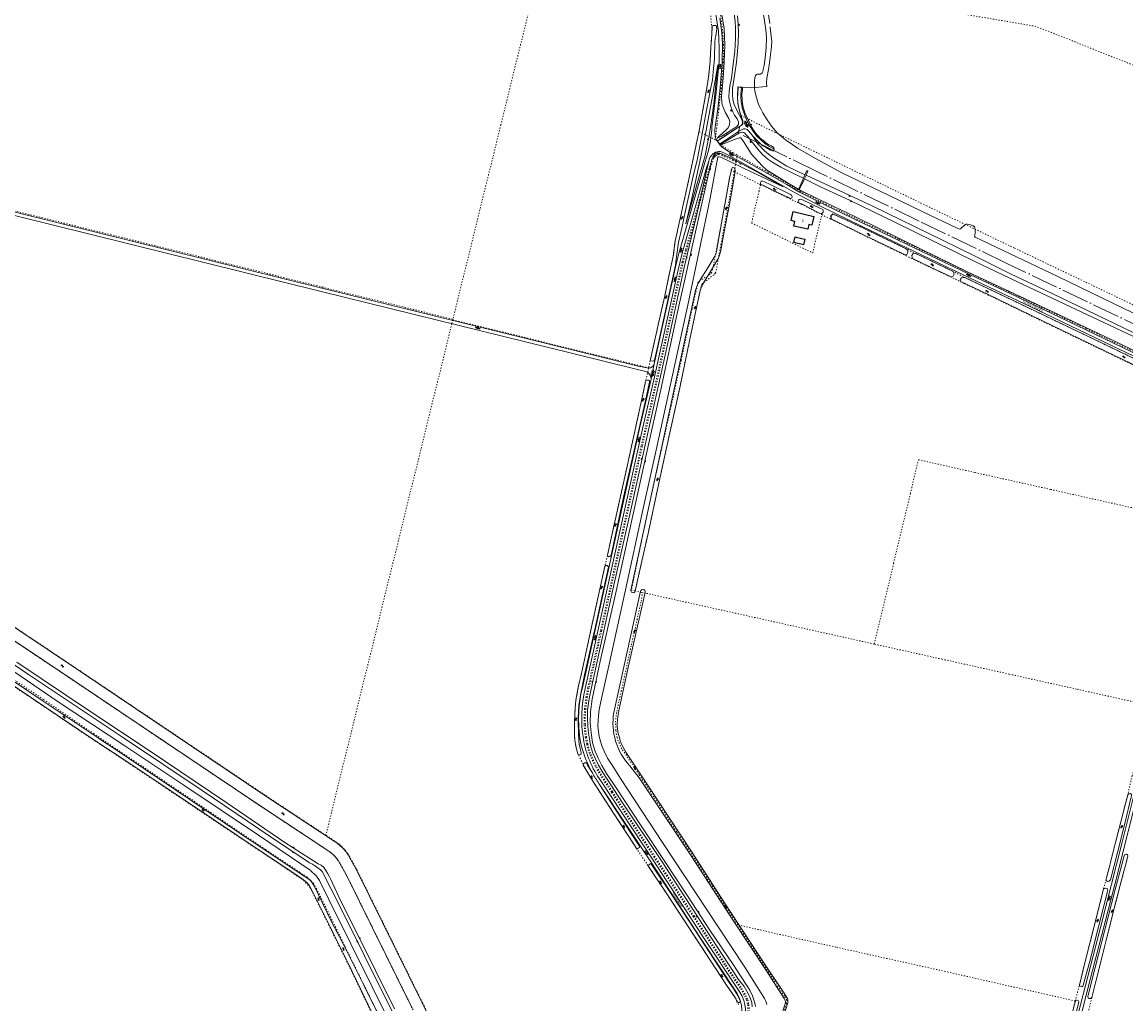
# Model space of a CAD drawing. Header units: metres. Extents: x 64961 to 73789, y 403835 to 410663.
# Tile 78 of 135: x 70836 to 71812, y 405223 to 406091. Entities that reach past the tile are written whole.
import ezdxf

# ---------------------------------------------------------------- set-up
doc = ezdxf.new("R2010")
doc.units = ezdxf.units.M
doc.linetypes.add('ACAD_ISO04W100', pattern=[30, 24, -3, 0, -3])
doc.linetypes.add('PERCEELGRENS', pattern=[2.5, 1, -1.5])
for name, color, linetype, lineweight in [('B-GEO-OG-GEBOUW_hoofdgebouw-G', 2, 'Continuous', 25), ('B-GEO-OG-GEBOUW_huisnr-T', 6, 'Continuous', 25), ('B-GEO-OG-GRENS-sectie-G', 253, 'ACAD_ISO04W100', 0), ('B-GEO-OG-GRENS_perceel-G', 253, 'PERCEELGRENS', 0), ('B-GEO-OG-OVLIJNOBJ-G', 253, 'Continuous', 0), ('B-GEO-OG-SLOOT_insteek-G', 253, 'Continuous', 0), ('B-GEO-OG-SLOOT_kant-G', 253, 'Continuous', 0), ('B-GEO-OG-STRAATNAAM-T', 7, 'Continuous', 35), ('B-GEO-OG-TALUD-S', 253, 'Continuous', 0), ('B-GEO-OG-VERH_gesl-S', 253, 'Continuous', 0), ('B-GEO-OG-VERH_kant-G', 253, 'Continuous', 0), ('B-GEO-OG-VERH_kntgesl-G', 253, 'Continuous', 0), ('B-GEO-OG-WATER-S', 253, 'Continuous', 0), ('B-GEO-OG-WATER_kant-G', 253, 'Continuous', 0), ('T22', 7, 'Continuous', 0)]:
    doc.layers.add(name, color=color, linetype=linetype, lineweight=lineweight)
doc.styles.add('isocp', font='isocp.shx')

# ---------------------------------------------------------------- blocks, each defined once
blk = doc.blocks.new('S05')
at = {"color": 0}
for p, q in [((0.08, 0.3), (0.38, 0.59)), ((0.11, -0.19), (0.41, 0.09)), ((0.38, 0.59), (0.68, 0.71)), ((0.41, 0.09), (0.71, 0.21)), ((0.68, 0.71), (1.01, 0.62)), ((0.71, 0.21), (1.02, 0.12)), ((1.01, 0.62), (1.33, 0.37)), ((1.02, 0.12), (1.36, -0.12)), ((1.33, 0.37), (1.66, 0.13)), ((1.66, 0.13), (1.97, 0.04)), ((1.97, 0.04), (2.28, 0.16)), ((2.28, 0.16), (2.58, 0.44)), ((1.36, -0.12), (1.68, -0.37)), ((1.68, -0.37), (2, -0.46)), ((2, -0.46), (2.31, -0.33)), ((2.31, -0.33), (2.61, -0.05))]:
    blk.add_line(p, q, dxfattribs=at)
blk = doc.blocks.new('S04')
at = {"color": 0}
for p, q in [((0, 0.5), (0.5, 0.5)), ((0, 0.25), (1, 0.25)), ((0, 0), (0.5, 0)), ((0, -0.25), (1, -0.25)), ((0, -0.5), (0.5, -0.5))]:
    blk.add_line(p, q, dxfattribs=at)
blk = doc.blocks.new('S012')
at = {"color": 0}
for p, q in [((1.18, 2.05), (0, 0)), ((1.18, -2.05), (0, 0)), ((1.4, 0), (0.21, -2.05)), ((1.4, 0), (0.22, 2.05))]:
    blk.add_line(p, q, dxfattribs=at)
blk = doc.blocks.new('S016')
at = {"color": 0, "linetype": 'Continuous'}
for points in [[(0.01, -0.38), (2.65, 1.15)], [(2.65, -1.15), (0.01, 0.38)], [(5.07, -1.15), (1.09, 1.15)], [(1.09, -1.15), (5.07, 1.15)], [(6.16, -0.38), (3.51, 1.15)], [(3.51, -1.15), (6.16, 0.37)]]:
    blk.add_lwpolyline(points, dxfattribs=at)

msp = doc.modelspace()

# ---------------------------------------------------------------- linework, layer by layer
at = {"layer": 'B-GEO-OG-GEBOUW_hoofdgebouw-G'}
for points in [[(71535.776, 405919.144), (71534.01, 405911.381), (71531.329, 405911.991), (71530.38, 405907.817), (71518.172, 405910.595), (71519.113, 405914.729), (71515.632, 405915.521), (71517.415, 405923.36), (71535.776, 405919.144)], [(71525.171, 405899.656), (71527.861, 405899.07), (71526.781, 405894.11), (71518.18, 405895.984), (71519.261, 405900.944), (71520.05, 405900.772)], [(71520.05, 405900.772), (71525.171, 405899.656)]]:
    msp.add_lwpolyline(points, dxfattribs=at)
at = {"layer": 'B-GEO-OG-GRENS-sectie-G'}
for points in [[(71469.084, 406172.905), (71473.486, 406164.948), (71479.322, 406156.361), (71483.806, 406146.41), (71487.278, 406136.361), (71490.74, 406123.972), (71493.276, 406113.188), (71497.33, 406085.975), (71498.538, 406073.45), (71498.163, 406066.526), (71496.61, 406054.74), (71495.761, 406048.805), (71494.136, 406041.353), (71493.833, 406036.997), (71494.108, 406033.73)], [(71480.272, 406032.549), (71468.737, 406033.486), (71468.369, 406025.204), (71468.669, 406018.961), (71469.524, 406014.788), (71471.217, 406008.362)], [(71480.272, 406032.549), (71494.108, 406033.73)], [(71471.217, 406008.362), (71472.703, 406002.722), (71472.44, 406000)], [(72000, 405737.499), (71975.625, 405749.135), (71917.412, 405776.865), (71831.832, 405817.718), (71706.414, 405877.61), (71628.9, 405914.927), (71538.979, 405958.512), (71494.854, 405979.909), (71468.988, 405992.727), (71470.352, 405998.821)], [(71472.44, 406000), (71472.424, 405999.839), (71470.352, 405998.821)]]:
    msp.add_lwpolyline(points, dxfattribs=at)
at = {"layer": 'B-GEO-OG-GRENS_perceel-G'}
for points in [[(71908.654, 406000), (71825, 406050), (71732, 406087), (71632, 406104), (71565, 406197), (71442, 406364), (71348, 406412), (71259, 406480), (71184, 406526), (71075, 406549), (70910, 406632), (70894, 406700), (70863.275, 406710.019)], [(71313.181, 406219.226), (71259.179, 406000)], [(71447.786, 406120.003), (71451.302, 406106.62), (71453.726, 406094.576), (71455.344, 406081.592), (71455.993, 406070.843), (71455.736, 406055.448), (71453.911, 406032.5), (71451.882, 406013.896), (71450.256, 406000)], [(71444.27, 406101.318), (71445.764, 406083.204), (71445.652, 406079.904), (71445.193, 406073.472), (71444.698, 406068.031), (71444.447, 406062.632), (71444.111, 406056.38), (71443.661, 406050.768), (71442.902, 406044.297), (71441.497, 406034.353), (71439.281, 406021.301), (71435.349, 406000)], [(71488.093, 406000), (71471.217, 406008.362)], [(71104.568, 405372.346), (71050.85, 405407.77), (70887.86, 405517.19), (70751.9, 405608.16), (70660.26, 405669.95), (70574.54, 405727.12), (70568.55, 405730.47), (70512.31, 405768.16), (70503.85, 405773.43), (70485.146, 405779.261), (70465.57, 405778.49), (70384.91, 405761.81), (70410.51, 405861.37), (70444.23, 405999.21), (70444.424, 406000)], [(71259.179, 406000), (71216.873, 405828.258)], [(71435.349, 406000), (71434.644, 405996.178), (71434.161, 405993.867)], [(71450.256, 406000), (71449.94, 405997.297), (71448.703, 405986.85)], [(71450.332, 405985.963), (71470.352, 405998.821)], [(72000, 405754.121), (71982.326, 405762.558), (71924.111, 405790.289), (71838.037, 405831.378), (71712.801, 405891.183), (71635.544, 405928.376), (71545.381, 405972.078), (71501.398, 405993.407), (71488.093, 406000)], [(71434.161, 405993.867), (71425.985, 405954.784), (71413.287, 405897.345), (71411.285, 405883.106), (71407.491, 405865.118), (71404.008, 405848.815), (71399.143, 405827.252), (71393.404, 405802.118), (71391.744, 405794.022), (71389.784, 405785.22)], [(71448.703, 405986.85), (71434.161, 405993.867)], [(71450.332, 405985.963), (71450.193, 405986.131), (71448.703, 405986.85)], [(71450.332, 405985.963), (71453.078, 405982.653), (71464.566, 405975.333), (71468.105, 405973.336)], [(71467.187, 405968.149), (71464.867, 405969.443), (71455.397, 405973.526), (71452.887, 405974.549), (71451.738, 405974.746), (71451.031, 405974.691), (71449.593, 405974.154), (71448.251, 405973.361), (71447.102, 405972.239), (71446.226, 405970.817), (71436.171, 405939.049), (71422.364, 405889.361), (71419.408, 405878.885), (71412.851, 405849.603), (71397.385, 405778.571), (71383.192, 405716.048), (71366.359, 405639.765), (71347.175, 405552.627), (71336.081, 405502.535), (71334.559, 405494.63), (71333.963, 405489.694), (71333.243, 405484.164), (71332.808, 405476.505), (71332.885, 405469.748), (71333.224, 405464.7), (71333.961, 405458.784), (71335.146, 405452.567), (71336.306, 405447.725), (71337.886, 405443.249), (71339.992, 405438.591), (71342.994, 405432.307), (71346.884, 405425.936), (71357.033, 405410.111), (71394.305, 405353.326), (71429.123, 405300.502)], [(71467.002, 405967.107), (71464.418, 405968.548), (71455.012, 405972.603), (71452.613, 405973.581), (71451.69, 405973.739), (71451.249, 405973.705), (71450.026, 405973.248), (71448.863, 405972.561), (71447.887, 405971.608), (71447.142, 405970.399), (71437.131, 405938.769), (71423.319, 405889.063), (71420.38, 405878.65), (71413.824, 405849.371), (71398.366, 405778.378), (71384.183, 405715.898), (71367.336, 405639.55), (71348.282, 405553.004), (71337.063, 405502.347), (71335.548, 405494.478), (71334.954, 405489.556), (71334.238, 405484.061), (71333.808, 405476.49), (71333.885, 405469.79), (71334.221, 405464.786), (71334.949, 405458.94), (71336.124, 405452.775), (71337.265, 405448.014), (71338.816, 405443.619), (71340.902, 405439.006), (71343.875, 405432.783), (71347.734, 405426.463), (71357.879, 405410.645), (71395.066, 405353.989), (71429.961, 405301.047)], [(71465.519, 405958.729), (71467.002, 405967.107)], [(71467.002, 405967.107), (71467.187, 405968.149)], [(71467.187, 405968.149), (71468.056, 405973.058), (71468.105, 405973.336)], [(71468.105, 405973.336), (71495.411, 405957.926), (71512.404, 405948.256), (71523.563, 405941.296), (71546.503, 405929.937), (71610.808, 405898.932), (71680.767, 405865.478), (71709.719, 405851.821), (71776.509, 405819.835), (71848.218, 405785.301), (71918.128, 405751.654), (71978.587, 405723), (71997.625, 405713.65)], [(71465.519, 405958.729), (71462.761, 405960.119), (71454.569, 405915.791), (71446.896, 405874.677), (71445.448, 405869.551), (71444.121, 405867.891), (71433.852, 405861.586), (71433.384, 405860.586), (71428.153, 405837.159), (71418.58, 405791.841), (71409.762, 405751.612), (71393.657, 405679.693), (71384.098, 405635.269), (71374.639, 405588.949)], [(71465.519, 405958.729), (71463.403, 405946.779), (71453.701, 405894.58), (71449.169, 405869.676), (71448.649, 405868.735), (71447.396, 405867.369), (71437.786, 405860.206), (71436.781, 405859.255), (71436.162, 405857.237), (71426.19, 405810.485), (71417.323, 405767.74), (71408.512, 405727.959), (71399.691, 405687.656), (71389.277, 405639.044), (71381.521, 405604.038), (71377.788, 405588.19)], [(71488.757, 405947.013), (71465.519, 405958.729)], [(71488.757, 405947.013), (71487.328, 405941.472), (71480.826, 405913.255), (71534.793, 405886.787), (71542.741, 405920.682)], [(71488.757, 405947.013), (71491.173, 405946.15), (71500.049, 405941.658), (71512.166, 405935.873), (71523.146, 405930.603), (71524.616, 405929.904), (71537.838, 405923.1), (71542.741, 405920.682)], [(70829.153, 405924.072), (71101.373, 405856.662)], [(71542.741, 405920.682), (71550.339, 405916.936)], [(71994.232, 405708.938), (71946.497, 405732.15), (71911.937, 405748.779), (71848.431, 405779.155), (71827.137, 405789.514), (71792.499, 405806.167), (71744.601, 405829.09), (71697.571, 405851.559), (71672.261, 405863.599), (71654.59, 405872.603), (71626.39, 405886.018), (71607.642, 405895.231), (71584.381, 405906.421), (71570.24, 405913.131), (71554.1, 405920.597), (71552.527, 405921.312), (71550.339, 405916.936)], [(71550.339, 405916.936), (71553.776, 405915.242), (71578.462, 405903.121), (71604.349, 405890.639), (71612.566, 405886.655), (71625.18, 405880.45), (71638.747, 405873.992), (71654.239, 405866.784), (71668.962, 405859.698), (71689.659, 405849.749), (71746.667, 405822.143), (71799.285, 405796.793), (71816.615, 405788.424), (71829.899, 405782.317), (71834.412, 405780.214), (71847.966, 405773.502), (71897.414, 405749.637), (71956.711, 405721.068), (71980.17, 405709.685), (71990.994, 405704.442)], [(71101.373, 405856.662), (71216.873, 405828.258)], [(71215.915, 405824.367), (71104.568, 405372.346)], [(71216.753, 405827.772), (71215.915, 405824.367)], [(71216.873, 405828.258), (71216.753, 405827.772)], [(71216.753, 405827.772), (71389.784, 405785.22)], [(71389.784, 405785.22), (71386.669, 405771.231), (71384.456, 405760.572), (71371.065, 405699.623), (71356.868, 405635.994), (71354.084, 405622.723)], [(71186.057, 405209.04), (71174.175, 405233.019), (71125.518, 405331.578), (71119.21, 405343.537), (71116.827, 405347.782), (71114.496, 405351.377), (71111.839, 405354.485), (71108.743, 405357.166), (71102.007, 405361.699), (71046.017, 405398.62), (71023.727, 405413.574), (70902.1, 405495.226), (70877.418, 405511.785), (70746.447, 405599.418), (70674.972, 405647.609), (70651.09, 405663.687), (70582.403, 405709.497), (70553.448, 405728.192), (70514.831, 405754.073), (70504.365, 405760.975), (70500.166, 405763.591)], [(70504.65, 405725.688), (70523.347, 405713.321), (70538.72, 405702.888), (70629.166, 405642.901), (70667.657, 405617.056), (70729.862, 405575.443), (70816.733, 405517.827), (70855.462, 405492.101), (70899.198, 405462.223), (70984.045, 405405.197), (71051.494, 405359.551), (71081.405, 405339.753), (71084.98, 405337.263), (71087.959, 405335.248), (71091.536, 405332.163), (71093.563, 405330.026), (71096.192, 405325.274), (71108.506, 405300.556), (71146.883, 405222.241), (71188.226, 405138.44), (71214.831, 405084.623), (71239.161, 405036.11)], [(71589.075, 405541.251), (71606.31, 405612.64), (71621.097, 405674.193), (71628.194, 405704.156), (71678.235, 405692.769), (71744.973, 405677.879), (71823.429, 405660.236), (71881.471, 405647.423), (71940.049, 405634.335)], [(71350.75, 405608.752), (71354.084, 405622.723)], [(71350.75, 405608.752), (71339.411, 405556.368), (71330.471, 405515.306), (71327.816, 405504.37), (71326.786, 405498.063), (71325.548, 405491.712), (71324.852, 405484.715), (71324.53, 405478.723), (71324.336, 405472.35), (71324.248, 405465.859), (71324.42, 405459.69), (71324.889, 405454.138), (71325.616, 405449.859), (71326.789, 405445.537), (71326.931, 405445.207), (71333.095, 405432.551), (71341.03, 405419.212), (71358.266, 405392.717), (71377.217, 405363.549), (71377.525, 405363.051), (71391.221, 405342.547), (71406.361, 405319.634), (71458.688, 405239.871), (71465.305, 405230.163), (71466.599, 405228.297), (71467.114, 405227.185), (71467.525, 405226.21), (71467.831, 405225.92), (71469.674, 405221.972)], [(71468.575, 405293.135), (71456.095, 405312.055), (71430.62, 405351.34), (71414.715, 405375.323), (71394.348, 405406.131), (71381.258, 405426.099), (71366.061, 405448.731), (71362.86, 405455.511), (71361.993, 405458.637), (71361.353, 405461.287), (71360.863, 405464.915), (71360.487, 405472.26), (71361.656, 405481.913), (71365.592, 405499.626), (71374.574, 405540.472), (71379.545, 405562.745), (71383.199, 405579.055), (71384.45, 405586.775)], [(71377.788, 405588.19), (71374.639, 405588.949)], [(71377.788, 405588.19), (71384.45, 405586.775)], [(71589.075, 405541.251), (71384.45, 405586.775)], [(71833.271, 405486.904), (71813.436, 405491.318), (71767.965, 405501.438), (71708.438, 405514.686), (71649.196, 405527.871), (71589.075, 405541.251)], [(71143.813, 405217.903), (71125.6, 405255.738), (71116.316, 405274.482), (71107.198, 405293.003), (71096.843, 405313.938), (71090.584, 405326.03), (71085.373, 405332.041), (71061.816, 405348.139), (71014.56, 405379.608), (70965.765, 405412.303), (70928.401, 405437.319), (70895.525, 405459.044), (70853.266, 405487.532), (70812.48, 405514.848)], [(71766.803, 405225.908), (71771.41, 405244.041), (71773.343, 405252.196), (71776.431, 405264.263), (71783.236, 405290.761), (71790.636, 405320.269), (71795.6, 405339.5), (71796.351, 405342.316), (71802.667, 405367.074), (71812.307, 405404.722), (71816.301, 405421.537), (71817.014, 405424.751), (71821.697, 405443.165), (71831.041, 405479.357), (71833.271, 405486.904)], [(71295.916, 405000), (71283.27, 405025.42), (71283.959, 405034.092), (71228.41, 405147.06), (71189.96, 405224.31), (71131.67, 405342.38), (71125.807, 405352.823), (71125.62, 405353.182), (71124.463, 405355.097), (71123.931, 405355.916), (71122.616, 405357.726), (71121.85, 405358.763), (71121.166, 405359.545), (71119.385, 405361.515), (71118.505, 405362.36), (71117.553, 405363.244), (71116.666, 405363.999), (71115.42, 405365.022), (71114.321, 405365.865), (71113.701, 405366.275), (71112.07, 405367.4), (71104.568, 405372.346)], [(71773.171, 405196.62), (71774.657, 405202.435), (71778.312, 405216.313), (71778.753, 405218.109), (71790.845, 405266.54), (71801.605, 405308.981), (71809.722, 405340.522), (71810.571, 405343.6), (71812.723, 405351.899)], [(71429.123, 405300.502), (71457.368, 405257.046), (71471.177, 405236.636), (71474.756, 405230.252), (71476.456, 405226.601), (71477.346, 405222.506), (71477.548, 405219.912), (71477.488, 405216.827), (71477.362, 405214.595), (71476.857, 405210.975), (71471.666, 405193.783), (71459.954, 405157.436), (71443.565, 405106.407), (71435.782, 405081.108), (71428.471, 405058.704), (71421.621, 405037.675)], [(71429.961, 405301.047), (71458.228, 405257.559), (71472.029, 405237.16), (71475.65, 405230.701), (71477.41, 405226.921), (71478.338, 405222.649), (71478.549, 405219.939), (71478.488, 405216.806), (71478.358, 405214.498), (71477.836, 405210.759), (71472.611, 405193.455), (71460.906, 405157.13), (71444.524, 405106.124), (71436.734, 405080.802), (71429.422, 405058.394), (71422.572, 405037.365)], [(71440.589, 405000), (71444.569, 405012.588), (71458.154, 405055.879), (71466.076, 405081.416), (71474.375, 405107.267), (71481.858, 405130.67), (71489.78, 405155.266), (71504.482, 405201.205), (71511.526, 405223.415), (71511.859, 405226.616), (71509.781, 405230.183), (71489.328, 405261.307), (71476.723, 405280.504), (71468.575, 405293.135)], [(71766.803, 405225.908), (71725.47, 405235.246), (71654.486, 405251.399), (71555.294, 405273.446), (71468.575, 405293.135)], [(71708.591, 405000), (71709.578, 405003.984), (71714.014, 405021.241), (71728.482, 405077.209), (71741.358, 405128.385), (71744.506, 405140.126), (71744.701, 405140.774), (71755.32, 405180.994), (71765.931, 405222.473), (71766.803, 405225.908)]]:
    msp.add_lwpolyline(points, dxfattribs=at)
at = {"layer": 'B-GEO-OG-OVLIJNOBJ-G'}
for points in [[(71434.001, 406152.168), (71437.208, 406146.181), (71440.581, 406139.176), (71444.256, 406130.605), (71447.71, 406122.402), (71450.465, 406114.368), (71452.361, 406106.01), (71454.343, 406097.853), (71455.49, 406092.094), (71456.455, 406084.76), (71456.972, 406077.75), (71457.246, 406070.753), (71456.81, 406062.733), (71456.595, 406055.671), (71455.773, 406041.195), (71454.293, 406025.32), (71454.506, 406019.54), (71454.853, 406018.083), (71455.796, 406015.622), (71457.771, 406010.638), (71460.623, 406005.641), (71461.499, 406002.978), (71461.359, 406000.522), (71461.162, 406000)], [(71468.81, 406000), (71469.06, 406000.384), (71469.287, 406001.416), (71469.211, 406002.372), (71468.976, 406003.506), (71467.766, 406005.534), (71465.679, 406008.546), (71464.069, 406011.419), (71462.569, 406016.245), (71461.266, 406020.575), (71460.702, 406024.452), (71461.021, 406029.082), (71461.623, 406034.087), (71462.95, 406041.348), (71464.558, 406053.557), (71465.862, 406064.701), (71466.557, 406076.608), (71466.618, 406085.564), (71466.297, 406091.089), (71465.515, 406098.357), (71464.82, 406105.191)], [(71468.336, 406096.423), (71469.03, 406088.936), (71469.173, 406080.921), (71469.017, 406072.586), (71468.288, 406065.011), (71467.497, 406055.35), (71466.112, 406045.424), (71464.031, 406032.121), (71463.779, 406027.021), (71464.157, 406022.501), (71465.4, 406018.1), (71467.476, 406013.577), (71473.175, 406002.86)], [(71450.863, 406053.01), (71446.304, 406025.326), (71441.544, 406000)], [(71444.784, 406000), (71447.398, 406018.618), (71450.863, 406053.01)], [(71490.808, 406047.101), (71490.09, 406045.948), (71488.736, 406044.792), (71487.925, 406044.652), (71485.86, 406044.769), (71485.108, 406044.345), (71484.355, 406043.567), (71483.722, 406041.624), (71483.378, 406038.862), (71483.24, 406036.425), (71483.294, 406032.782), (71483.711, 406029.604), (71485.161, 406024.239), (71485.993, 406020.813), (71487.236, 406017.383), (71488.885, 406014.209), (71490.776, 406010.705), (71493.919, 406005.244), (71497.232, 406000.464), (71497.584, 406000)], [(71472.759, 406032.97), (71472.618, 406030.812), (71472.23, 406026.952), (71472.376, 406021.624), (71473.143, 406016.727), (71474.897, 406010.468), (71477.948, 406003.724), (71479.953, 406000)], [(71441.544, 406000), (71440.608, 405995.018), (71435.975, 405971.613), (71427.952, 405934.868), (71422.693, 405912.599), (71432.695, 405948.038), (71439.804, 405972.982), (71441.623, 405982.007), (71443.047, 405989), (71444.483, 405997.859), (71444.784, 406000)], [(71461.162, 406000), (71460.106, 405997.196), (71457.905, 405995.249), (71452.061, 405989.963), (71450.39, 405988.135), (71453.887, 405989.579), (71465.99, 405997.273), (71467.854, 405998.53), (71468.81, 406000)], [(71479.953, 406000), (71481.359, 405997.389), (71483.722, 405993.634), (71486.181, 405990.601), (71488.665, 405987.996), (71491.227, 405986.096), (71493.234, 405983.966), (71495.693, 405982.576), (71498.309, 405981.307), (71500.467, 405979.86), (71500.753, 405978.561)], [(71497.584, 406000), (71499.819, 405997.05), (71503.494, 405993.071), (71507.367, 405989.286), (71512.003, 405985.794), (71515.171, 405983.728), (71521.462, 405979.47), (71528.864, 405975.037), (71537.849, 405969.897), (71561.207, 405957.203), (71601.869, 405937.946), (71631.6, 405923.415), (71662.883, 405908.274), (71664.511, 405907.696), (71665.472, 405908.183), (71666.52, 405909.206), (71667.758, 405910.312), (71668.526, 405911.015), (71669.293, 405911.699), (71670.334, 405912.275), (71671.382, 405912.327), (71674.296, 405911.714), (71676.695, 405910.887), (71677.771, 405909.799), (71678.176, 405909.029), (71678.459, 405907.109), (71678.2, 405904.194), (71678.006, 405902.749), (71677.855, 405901.731), (71678.473, 405900.781), (71684.577, 405897.84), (71751.274, 405866.109)], [(71452.849, 405982.309), (71463.344, 405988.799), (71470.218, 405992.833), (71472.185, 405993.281), (71473.013, 405993.402), (71473.962, 405993.348), (71474.806, 405992.759), (71475.595, 405991.538), (71477.621, 405989.407), (71479.695, 405986.49), (71482.613, 405982.983), (71486.262, 405978.538), (71490.128, 405973.988), (71495.052, 405969.64), (71499.606, 405966.674), (71506.668, 405962.503), (71517.183, 405957.351), (71526.524, 405952.882)], [(72000, 405713.142), (71979.336, 405723.473), (71905.961, 405758.115), (71842.976, 405788.745), (71798.399, 405810.201), (71736.461, 405839.799), (71672.205, 405869.965), (71630.743, 405890.239), (71572.692, 405918.846), (71539.999, 405934.459), (71523.182, 405942.694), (71512.59, 405948.783), (71493.976, 405960.218), (71489.989, 405963.637), (71480.789, 405974.201), (71473.633, 405985.247), (71472.244, 405987.417), (71471.198, 405988.391), (71470.205, 405988.653), (71465.737, 405986.89), (71452.997, 405982.133)], [(71482.206, 405989.794), (71484.795, 405985.248), (71486.233, 405983.3), (71492.138, 405977.159), (71495.86, 405973.999), (71500.084, 405970.81), (71504.877, 405967.794), (71511.778, 405963.426), (71527.918, 405955.879)], [(71481.136, 405220.677), (71480.904, 405224.48), (71479.873, 405227.693), (71478.612, 405230.788), (71476.716, 405234.554), (71474.182, 405238.581), (71469.34, 405245.016), (71441.558, 405287.285), (71401.695, 405348.887), (71366.67, 405401.013), (71349.231, 405427.874), (71345.545, 405434.299), (71342.393, 405440.918), (71340.533, 405444.981), (71338.757, 405450.513), (71337.474, 405457.175), (71336.702, 405462.651), (71335.988, 405468.478), (71335.692, 405476.092), (71335.84, 405482.971), (71337.311, 405493.098), (71339.342, 405502.894), (71358.181, 405589.442), (71372.323, 405651.767), (71391.05, 405736.995), (71404.279, 405796.404), (71421.296, 405873.853), (71431.766, 405918.542), (71442.99, 405968.139)], [(71484.179, 405221.009), (71483.543, 405223.956), (71482.833, 405226.89), (71481.51, 405230.549), (71479.212, 405235.439), (71464.478, 405258.003), (71443.87, 405288.553), (71424.026, 405318.762), (71404.138, 405349.178), (71382.513, 405381.541), (71361.202, 405414.184), (71352.565, 405426.77), (71348.49, 405433.889), (71345.143, 405440.37), (71342.254, 405447.347), (71340.301, 405454.364), (71339.013, 405462.911), (71338.243, 405471.709), (71338.369, 405481.483), (71339.971, 405492.61), (71347.059, 405526.049), (71360.593, 405585.235), (71387.85, 405709.57), (71400.59, 405766.282), (71415.125, 405833.232), (71430.031, 405900.143), (71440.211, 405945.968), (71444.663, 405965.203), (71445.634, 405969.478), (71446.398, 405971.432), (71447.049, 405972.701), (71447.45, 405973.519), (71448.094, 405974.341)], [(71448.094, 405974.341), (71449.039, 405974.866), (71450.163, 405975.269), (71451.249, 405975.338), (71452.607, 405974.924), (71462.134, 405970.781), (71485.283, 405958.342), (71508.567, 405945.334), (71480.369, 405958.583), (71453.545, 405971.381), (71452.228, 405971.866), (71451.038, 405971.616), (71444.073, 405935.091), (71424.658, 405842.024), (71411.003, 405778.719), (71396.712, 405714.088), (71384.893, 405661.114), (71369.419, 405589.121), (71354.5, 405521.987), (71348.002, 405493.013), (71346.054, 405483.361), (71345.402, 405477.799), (71345.087, 405473.561), (71344.875, 405468.85), (71345.416, 405463.91), (71346.084, 405459.561), (71348.402, 405451.403), (71350.636, 405446.703), (71353.538, 405440.285), (71358.066, 405433.252), (71365.035, 405422.515), (71402.729, 405365.124), (71440.944, 405307.05), (71474.279, 405256.719), (71492.035, 405228.197), (71493.3, 405225.829), (71493.742, 405224.74), (71494.12, 405222.852)], [(71527.47, 405952.407), (71542.167, 405945.032), (71567.168, 405933.327), (71607.383, 405914.076), (71642.814, 405896.721), (71677.349, 405879.678), (71715.868, 405861.415), (71767.588, 405836.73), (71832.042, 405806.57), (71885.668, 405780.59), (71950.716, 405749.214), (72000, 405725.549)], [(71528.988, 405955.379), (71587.88, 405928.268), (71649.518, 405898.076), (71678.411, 405883.911), (71709.684, 405868.478), (71740.162, 405853.878), (71768.972, 405840.136), (71850.822, 405800.589), (71904.848, 405774.813), (71971.442, 405743.198), (72000, 405729.421)], [(71751.274, 405866.109), (71810.223, 405837.282), (71843.946, 405821.436)], [(71263.894, 405000), (71253.304, 405021.272), (71230.858, 405066.96), (71218.743, 405091.507), (71210.603, 405108.47), (71201.011, 405126.885), (71165.217, 405198.672), (71107.262, 405315.554), (71099.069, 405332.307), (71096.161, 405336.041), (71090.582, 405341.41), (71045.11, 405372.392), (70978.942, 405416.49), (70927.035, 405451.461), (70868.062, 405490.26), (70791.18, 405542.662), (70703.633, 405600.745), (70609.914, 405662.992), (70607.561, 405664.998), (70550.434, 405702.06)], [(70784.759, 405553.175), (70841.764, 405514.209), (70926.752, 405457.849), (70995.339, 405411.739), (71055.39, 405371.325), (71090.032, 405348.028), (71092.889, 405346.637), (71095.319, 405345.043), (71097.852, 405343.313), (71099.766, 405341.842), (71101.229, 405340.321), (71116.57, 405310.369), (71138.7, 405265.863), (71165.559, 405211.924)], [(70831.42, 405525.193), (70895.892, 405481.834), (70949.217, 405446.538), (71016.16, 405401.586), (71068.318, 405365.947), (71097.911, 405346.956), (71100.46, 405345.834), (71102.74, 405343.913), (71104.505, 405341.143), (71106.059, 405338.927), (71107.62, 405336.169), (71108.927, 405333.221), (71118.104, 405313.38), (71132.69, 405284.273), (71148.41, 405252.768), (71165.225, 405218.868)]]:
    msp.add_lwpolyline(points, dxfattribs=at)
at = {"layer": 'B-GEO-OG-SLOOT_insteek-G'}
for points in [[(71435.349, 406000), (71439.281, 406021.301), (71441.497, 406034.353), (71442.902, 406044.297), (71443.661, 406050.768), (71444.111, 406056.38), (71444.447, 406062.632), (71444.698, 406068.031), (71445.193, 406073.472), (71445.652, 406079.904), (71445.874, 406086.443), (71446.097, 406087.42), (71446.822, 406087.696), (71447.706, 406087.814), (71448.639, 406087.798), (71449.453, 406087.677), (71449.758, 406087.137), (71449.906, 406086.457), (71449.943, 406085.13), (71449.763, 406082.62), (71449.055, 406078.703), (71448.679, 406076.354), (71448.388, 406072.861), (71448.183, 406069.252), (71448.091, 406063.694), (71447.856, 406058.239), (71446.856, 406046.872), (71446.087, 406039.897), (71444.314, 406029.713), (71441.074, 406013.098), (71438.657, 406000)], [(71413.272, 405897.28), (71425.985, 405954.784), (71434.644, 405996.178), (71435.349, 406000)], [(71438.657, 406000), (71436.329, 405987.384), (71432.991, 405970.345), (71429.244, 405954.655), (71422.374, 405924.395), (71419.361, 405910.138), (71416.269, 405896.062)], [(71463.331, 405961.475), (71461.322, 405952.788), (71458.732, 405937.803), (71452.049, 405901.733), (71449.693, 405887.968)], [(71453.73, 405889.369), (71456.787, 405907.171), (71460.575, 405926.589), (71463.466, 405942.919), (71466.081, 405957.314), (71466.25, 405959.297)], [(71465.413, 405961.964), (71464.393, 405962.332), (71464.337, 405962.318)], [(71516.743, 405936.788), (71516.473, 405937.289), (71515.912, 405937.936), (71515.195, 405938.462), (71513.436, 405939.365), (71497.849, 405946.914), (71491.457, 405950.058), (71489.706, 405950.437), (71489.294, 405950.087), (71488.941, 405949.454), (71488.543, 405948.693), (71488.518, 405947.593), (71491.289, 405946.428), (71500.179, 405941.928), (71513.846, 405935.403), (71514.98, 405935.003), (71515.749, 405935.071), (71516.308, 405935.375), (71516.721, 405936.08), (71516.743, 405936.788)], [(71618.822, 405888.396), (71618.279, 405889.677), (71617.504, 405890.486), (71578.439, 405909.28), (71555.659, 405919.981), (71553.121, 405920.984), (71551.6, 405920.492), (71550.727, 405919.589), (71550.694, 405918.023), (71551.003, 405917.203), (71551.551, 405916.668), (71578.59, 405903.392), (71604.48, 405890.909), (71616.561, 405885.052), (71617.285, 405884.992), (71617.967, 405885.495), (71618.633, 405886.708), (71618.822, 405888.396)], [(71413.272, 405897.28), (71412.984, 405895.791), (71411.654, 405884.854), (71411.126, 405882.351)], [(71416.269, 405896.062), (71413.919, 405879.079)], [(71394.879, 405791.936), (71394.366, 405791.106), (71391.236, 405791.545), (71393.404, 405802.118), (71399.143, 405827.252), (71404.008, 405848.815), (71407.491, 405865.118), (71411.126, 405882.351)], [(71413.919, 405879.079), (71413.413, 405876.056)], [(71448.3, 405884.085), (71442.104, 405873.792), (71435.431, 405862.941)], [(71438.369, 405860.451), (71438.671, 405860.953), (71439.213, 405861.803), (71439.786, 405862.634), (71446.264, 405873.308), (71450.946, 405881.358), (71451.239, 405881.974), (71451.52, 405882.596), (71451.787, 405883.218), (71452.042, 405883.845)], [(71659.646, 405868.363), (71659.544, 405867.567), (71658.822, 405866.357), (71657.779, 405865.726), (71657.11, 405865.782), (71638.87, 405874.266), (71622.931, 405881.853), (71622.527, 405882.641), (71622.449, 405884.55), (71623.265, 405886.09), (71624.522, 405886.541), (71625.778, 405886.302), (71634.98, 405882.028), (71658.983, 405870.492), (71659.286, 405869.597), (71659.646, 405868.363)], [(71394.879, 405791.936), (71398.147, 405806.239), (71413.413, 405876.056)], [(71840.879, 405781.605), (71840.654, 405780.353), (71840.141, 405779.301), (71839.247, 405778.452), (71838.822, 405778.49), (71830.013, 405782.595), (71816.714, 405788.709), (71747.02, 405822.306), (71689.927, 405849.952), (71665.641, 405861.627), (71665.329, 405862.087), (71665.147, 405862.967), (71665.305, 405863.572), (71666.407, 405864.913), (71667.644, 405865.171), (71668.366, 405865.137), (71669.143, 405865.082), (71711.19, 405845.08), (71796.27, 405804.362), (71839.341, 405783.644), (71840.372, 405783.058), (71840.879, 405781.605)], [(71374.027, 405588.995), (71430.965, 405852.568)], [(71434.84, 405851.037), (71426.19, 405810.485), (71417.323, 405767.74), (71408.512, 405727.959), (71399.691, 405687.656), (71389.277, 405639.044), (71381.521, 405604.038), (71377.781, 405588.154)], [(71435.338, 405853.221), (71435.13, 405852.401), (71434.98, 405851.731), (71434.84, 405851.037)], [(71356.614, 405619.699), (71355.637, 405618.593), (71354.416, 405618.457), (71353.405, 405619.056), (71353.439, 405619.651), (71356.868, 405635.994), (71371.065, 405699.623), (71384.456, 405760.572), (71387.076, 405773.19), (71387.39, 405773.788), (71388.934, 405774.354), (71390.057, 405774.402), (71390.69, 405774.049), (71390.596, 405772.71)], [(71356.614, 405619.699), (71367.655, 405670.947), (71385.701, 405751.082), (71390.596, 405772.71)], [(70498.405, 405764.688), (70506.724, 405759.506), (70563.153, 405721.688), (70569.168, 405718.324), (70654.504, 405661.41), (70746.129, 405599.631), (70882.134, 405508.63), (71045.207, 405399.154), (71106.257, 405358.893), (71107.961, 405357.723), (71108.361, 405357.458), (71108.97, 405356.992), (71110.159, 405356.015), (71110.627, 405355.616), (71111.64, 405354.676), (71111.952, 405354.377), (71113.792, 405352.335), (71115.501, 405349.996), (71115.62, 405349.813), (71116.712, 405348.005), (71116.827, 405347.782), (71122.554, 405337.581), (71180.778, 405219.645)], [(70673.26, 405608.255), (70677.289, 405605.617), (70689.436, 405597.372), (70719.624, 405577.095), (70773.779, 405540.925), (70821.694, 405509.086), (70867.254, 405478.504), (70904.827, 405453.123)], [(70907.455, 405455.356), (70901.554, 405459.435), (70852.916, 405492.071), (70790.286, 405534.135), (70731.817, 405573.173), (70675.487, 405611.052)], [(71228.142, 405146.927), (71189.691, 405224.178), (71131.401, 405342.248), (71125.546, 405352.677), (71125.363, 405353.029), (71124.206, 405354.943), (71123.684, 405355.747), (71122.374, 405357.55), (71121.612, 405358.58), (71120.941, 405359.348), (71119.175, 405361.302), (71118.298, 405362.144), (71117.355, 405363.019), (71116.472, 405363.771), (71115.23, 405364.791), (71114.146, 405365.622), (71113.536, 405366.025), (71111.901, 405367.153), (71050.683, 405407.521), (70887.693, 405516.941), (70751.733, 405607.912)], [(71327.859, 405465.691), (71327.825, 405462.782), (71328.057, 405456.03), (71328.485, 405452.72), (71329.182, 405448.892), (71330.051, 405445.445), (71330.134, 405443.947), (71327.911, 405442.935), (71326.789, 405445.537), (71325.616, 405449.859), (71324.889, 405454.138), (71324.42, 405459.69), (71324.248, 405465.859), (71324.336, 405472.35), (71324.53, 405478.723), (71324.852, 405484.715), (71325.548, 405491.712), (71326.786, 405498.063), (71327.816, 405504.37), (71330.471, 405515.306), (71339.411, 405556.368), (71350.974, 405609.786), (71351.683, 405610.754), (71353.223, 405610.592), (71353.796, 405610.167), (71354.177, 405609.642), (71354.212, 405608.949), (71354.04, 405607.895)], [(71354.04, 405607.895), (71343.539, 405559.534), (71333.221, 405513.977), (71329.897, 405497.49), (71328.144, 405487.399), (71327.794, 405481.891), (71327.513, 405475.288), (71327.634, 405469.466), (71327.859, 405465.691)], [(71358.989, 405480.765), (71382.645, 405588.024)], [(71427.137, 405358.754), (71388.777, 405416.911), (71369.768, 405445.71), (71366.13, 405452.319), (71364.689, 405455.872), (71363.927, 405458.548), (71362.802, 405462.083), (71362.48, 405464.304), (71362.004, 405469.072), (71361.998, 405471.592), (71362.146, 405473.861), (71362.448, 405476.887), (71363.392, 405482.657), (71372.691, 405524.799), (71386.612, 405586.945)], [(70904.827, 405453.123), (70916.541, 405445.571)], [(70907.455, 405455.356), (70916.643, 405449.416)], [(71107.736, 405292.591), (71094.087, 405320.189), (71089.757, 405328.189), (71087.61, 405330.668), (71084.848, 405332.838), (71078.181, 405337.532), (71048.385, 405357.502), (71006.197, 405385.524), (70958.705, 405417.403), (70935.728, 405432.802), (70916.541, 405445.571)], [(70916.643, 405449.416), (70984.407, 405403.849), (71039.594, 405366.817), (71088.521, 405334.062), (71090.928, 405332.216), (71092.4, 405330.348), (71094.242, 405327.551), (71110.262, 405294.552)], [(71380.012, 405365.35), (71381.005, 405363.203), (71381.662, 405361.952), (71381.678, 405361.578), (71381.195, 405361.288), (71380.579, 405360.969), (71379.953, 405360.463), (71379.309, 405360.294), (71378.978, 405360.705), (71377.217, 405363.549), (71358.266, 405392.717), (71341.03, 405419.212), (71332.067, 405434.28), (71332.159, 405435.246), (71332.657, 405435.796), (71333.416, 405436.332), (71334.363, 405436.577), (71334.981, 405435.963), (71335.914, 405434.376)], [(71335.914, 405434.376), (71338.329, 405430.086), (71340.067, 405427.323)], [(71373.279, 405433.671), (71381.498, 405423.167), (71427.868, 405353.225), (71465.179, 405295.986), (71493.236, 405253.29), (71509.606, 405227.983), (71510.533, 405226.232), (71510.602, 405224.828), (71510.412, 405223.439), (71509.448, 405220.6), (71497.979, 405183.976), (71483.928, 405140.666), (71469.237, 405094.948), (71447.009, 405024.457), (71439.221, 405000)], [(71347.027, 405416.257), (71357.736, 405399.233), (71380.012, 405365.35)], [(71816.45, 405408.298), (71815.469, 405409.142), (71814.018, 405409.061), (71813.176, 405408.117), (71802.667, 405367.074), (71796.351, 405342.316), (71794.282, 405334.562), (71794.085, 405333.532), (71794.063, 405332.271), (71795.311, 405331.564), (71796.705, 405331.61), (71797.905, 405333.076), (71804.081, 405357.228), (71810.603, 405382.831), (71816.277, 405406.172), (71816.404, 405406.908), (71816.45, 405408.298)], [(71441.902, 405000), (71450.894, 405028.897), (71466.352, 405078.435), (71473.337, 405099.773), (71487.835, 405146.025), (71502.033, 405189.625), (71512.842, 405224.159), (71512.881, 405226.826), (71512.464, 405228.026), (71509.633, 405232.741), (71492.037, 405258.809), (71456.89, 405312.733), (71427.137, 405358.754)], [(71813.219, 405353.814), (71813.212, 405354.445), (71812.959, 405354.995), (71812.643, 405355.381), (71812.112, 405355.536), (71811.499, 405355.527), (71810.842, 405355.354), (71810.375, 405354.911), (71810.058, 405354.073), (71801.752, 405323.246), (71784.33, 405255.376), (71778.225, 405231.145), (71777.788, 405229.737), (71778.069, 405228.61), (71779.046, 405228.063), (71780.386, 405228.149), (71781.32, 405229.071), (71781.761, 405230.164), (71790.845, 405266.54), (71801.605, 405308.981), (71809.722, 405340.522), (71810.571, 405343.6), (71813.219, 405353.814)], [(71470.646, 405225.94), (71470.497, 405224.959), (71470.26, 405224.729), (71469.855, 405224.51), (71468.847, 405224.492), (71468.038, 405224.725), (71467.785, 405225.187), (71467.525, 405226.21), (71467.114, 405227.185), (71466.599, 405228.297), (71465.305, 405230.163), (71458.688, 405239.871), (71406.361, 405319.634), (71389.74, 405344.788), (71389.441, 405345.439), (71389.509, 405345.977), (71390.125, 405346.315), (71391.149, 405346.929), (71391.979, 405347.068), (71393.051, 405345.588)], [(71470.646, 405225.94), (71469.855, 405228.136), (71468.537, 405230.475), (71467.495, 405232.369), (71464.711, 405236.92), (71461.025, 405242.309), (71451.396, 405256.712), (71431.176, 405287.847), (71410.217, 405319.665), (71393.051, 405345.588)], [(71795.47, 405323.836), (71795.266, 405322.658), (71787.275, 405291.426), (71779.331, 405260.007), (71773.867, 405239.96), (71773.48, 405238.827), (71772.179, 405238.795), (71770.424, 405239.36), (71770.454, 405240.008), (71773.343, 405252.196), (71776.431, 405264.263), (71783.236, 405290.761), (71791.765, 405324.77), (71792.238, 405325.379), (71793.34, 405325.531), (71794.939, 405325.197), (71795.47, 405323.836)], [(71110.262, 405294.552), (71116.677, 405282.663)], [(71107.736, 405292.591), (71112.152, 405283.517)], [(71112.152, 405283.517), (71124.267, 405259.198), (71146.105, 405213.832)], [(71154.882, 405206.016), (71138.664, 405238.594), (71120.817, 405274.718), (71116.677, 405282.663)], [(71769.907, 405225.113), (71769.369, 405226.307), (71768.291, 405226.673), (71767.152, 405226.522), (71766.331, 405224.036), (71755.32, 405180.994), (71744.701, 405140.774), (71743.274, 405136.034), (71743.586, 405135.166), (71744.836, 405134.513), (71745.952, 405134.573), (71747.448, 405136.396), (71760.223, 405185.832), (71769.907, 405225.113)]]:
    msp.add_lwpolyline(points, dxfattribs=at)
for points in [[(71464.337, 405962.318, 0.2169522), (71463.331, 405961.475)], [(71466.25, 405959.297, 0.1900889), (71465.413, 405961.964)], [(71453.013, 405886.624, 0.0200929), (71453.73, 405889.369)], [(71449.693, 405887.968, -0.0739153), (71448.3, 405884.085)], [(71452.042, 405883.845, 0.0204083), (71453.013, 405886.624)], [(71435.431, 405862.941, 0.08484), (71430.965, 405852.568)], [(71436.59, 405856.891, -0.0337118), (71438.369, 405860.451)], [(71435.338, 405853.221, -0.0331077), (71436.59, 405856.891)], [(71374.027, 405588.995, 0.3892234), (71375.391, 405586.662)], [(71377.781, 405588.154, -0.411663), (71375.391, 405586.662)], [(71385.098, 405589.335, 0.3746166), (71382.645, 405588.024)], [(71385.098, 405589.335, -0.4140107), (71386.612, 405586.945)], [(71358.989, 405480.765, 0.2331523), (71373.279, 405433.671)]]:
    msp.add_lwpolyline(points, format="xyb", dxfattribs=at)
at = {"layer": 'B-GEO-OG-SLOOT_kant-G'}
msp.add_lwpolyline([(71544.119, 405923.53), (71543.884, 405922.666), (71543.423, 405922.113), (71542.88, 405921.752), (71542.328, 405921.56), (71540.69, 405921.97), (71524.748, 405930.174), (71523.276, 405930.873), (71522.337, 405931.43), (71522.045, 405932.212), (71522.14, 405933.215), (71522.548, 405933.826), (71522.9, 405934.105), (71523.628, 405934.437), (71525.087, 405934.167), (71541.71, 405926.13), (71543.137, 405925.62), (71543.695, 405925.252), (71544.068, 405924.597), (71544.119, 405923.53)], dxfattribs=at)
at = {"layer": 'B-GEO-OG-VERH_kant-G'}
for points in [[(71527.918, 405955.879), (71529.512, 405959.507), (71530.501, 405959.171), (71528.988, 405955.379)], [(71526.524, 405952.882), (71522.397, 405943.535), (71523.062, 405943.205), (71527.47, 405952.407)], [(71527.918, 405955.879), (71526.524, 405952.882)], [(71528.988, 405955.379), (71528.935, 405955.247), (71527.47, 405952.407)]]:
    msp.add_lwpolyline(points, dxfattribs=at)
at = {"layer": 'B-GEO-OG-VERH_kntgesl-G'}
for points in [[(71448.875, 406099.843), (71450.539, 406088.064), (71451.412, 406082.396), (71451.932, 406075.777), (71452.188, 406068.128), (71452.102, 406056.094), (71449.544, 406028.8), (71445.981, 406000)], [(71449.008, 406000), (71450.887, 406013.996), (71452.914, 406032.585), (71454.737, 406055.496), (71454.992, 406070.825), (71454.348, 406081.501), (71452.746, 406094.378)], [(71473.175, 406002.86), (71473.172, 406003.435), (71470.494, 406011.166), (71468.944, 406017.731), (71468.394, 406022.839), (71468.479, 406028.285), (71468.782, 406031.963), (71468.973, 406033.035), (71469.072, 406033.459), (71471.87, 406032.777), (71471.497, 406030.148), (71471.351, 406027.58), (71471.264, 406024.729), (71471.553, 406019.953), (71472.02, 406017.332), (71472.482, 406014.954), (71473.557, 406011.533), (71475.328, 406006.878), (71476.917, 406003.316), (71478.659, 406000)], [(71323.475, 405801.013), (71101.133, 405855.691), (70631.311, 405972.033), (70563.816, 405988.484), (70557, 405990.827), (70550.895, 405993.548), (70544.351, 405997.02)], [(71445.782, 405998.389), (71445.552, 405995.314)], [(71445.981, 406000), (71445.782, 405998.389)], [(71448.422, 405995.637), (71449.008, 406000)], [(71458.473, 405990.767), (71471.978, 405999.826), (71472.178, 406000)], [(71460.382, 405988.312), (71470.176, 405994.721), (71473.704, 405996.368), (71474.974, 405996.371), (71476.05, 405996.254), (71476.736, 405995.86), (71478.095, 405994.794), (71479.797, 405992.569), (71482.206, 405989.794)], [(71472.178, 406000), (71472.704, 406000.457), (71473.013, 406000.962), (71473.182, 406001.643), (71473.175, 406002.86)], [(71478.659, 406000), (71479.444, 405998.506), (71482.085, 405994.399), (71485.233, 405990.338), (71488.943, 405986.636), (71492.801, 405983.244), (71496.55, 405980.903), (71500.753, 405978.561)], [(71394.797, 405788.71), (71413.903, 405875.763), (71416.458, 405886.425), (71439.32, 405966.647), (71442.309, 405976.088), (71444.146, 405984.151), (71445.552, 405995.314)], [(71448.422, 405995.637), (71448.55, 405989.4), (71449.87, 405986.841)], [(71449.87, 405986.841), (71451.336, 405986.254), (71458.473, 405990.767)], [(71460.382, 405988.312), (71452.449, 405982.787)], [(71500.753, 405978.561), (71500.838, 405978.513), (71500.045, 405976.71), (71497.521, 405977.619), (71493.935, 405979.559), (71490.726, 405981.551), (71487.6, 405984.361), (71484.125, 405987.582), (71482.206, 405989.794)], [(71452.449, 405982.787), (71452.849, 405982.309)], [(71452.849, 405982.309), (71452.997, 405982.133)], [(71452.997, 405982.133), (71454.387, 405980.473), (71457.788, 405978.203)], [(71453.154, 405976.474), (71457.541, 405974.667)], [(72000, 405711.369), (71978.195, 405722.079), (71917.644, 405750.777), (71847.784, 405784.4), (71776.091, 405818.926), (71709.237, 405850.943), (71680.336, 405864.575), (71610.264, 405898.084), (71546.111, 405929.016), (71523.072, 405940.423), (71511.913, 405947.384), (71494.862, 405957.088), (71464.043, 405974.48), (71457.788, 405978.203)], [(71333.798, 405501.878), (71384.476, 405731.36), (71394.484, 405774.699), (71415.851, 405871.876), (71419.571, 405886.66), (71440.939, 405961.877), (71442.99, 405968.139)], [(71461.975, 405972.202), (71457.541, 405974.667)], [(71461.975, 405972.202), (71473.099, 405965.996), (71495.446, 405953.565), (71519.181, 405939.953), (71541.042, 405928.502), (71578.493, 405910.229), (71631.61, 405884.814), (71679.547, 405861.858), (71727.022, 405839.571), (71868.906, 405771.351)], [(70828.192, 405920.189), (71100.412, 405852.779), (71322.757, 405798.1)], [(71323.475, 405801.013), (71380.514, 405786.789), (71385.298, 405785.876)], [(71322.757, 405798.1), (71381.131, 405783.533), (71385.059, 405782.619)], [(71385.059, 405782.619), (71388.758, 405781.382)], [(71385.298, 405785.876), (71389.681, 405784.912)], [(71330.967, 405501.473), (71381.596, 405731.555), (71391.897, 405775.379)], [(71717.367, 405000), (71717.882, 405002.023), (71735.958, 405073.166), (71779.792, 405243.655), (71802.067, 405330.005), (71824.701, 405420.05), (71835.97, 405465.065), (71838.03, 405472.615), (71840.422, 405479.314), (71842.255, 405484.388), (71843.642, 405487.478), (71844.867, 405489.852), (71847.024, 405493.518), (71879.815, 405538.401), (71938.358, 405618.121), (71979.342, 405673.515), (72000, 405701.149)], [(71831.778, 405460.324), (71808.366, 405366.326), (71789.034, 405290.936), (71753.802, 405154.045), (71734.951, 405080.618), (71715.111, 405002.691), (71714.431, 405000)], [(71345.868, 405418.011), (71347.027, 405416.257)], [(71347.027, 405416.257), (71391.643, 405348.776), (71435.635, 405281.518), (71468.128, 405232.489)], [(71347.614, 405420.418), (71393.683, 405350.176), (71437.218, 405283.884), (71470.523, 405233.556)]]:
    msp.add_lwpolyline(points, dxfattribs=at)
for points in [[(71453.154, 405976.474, 0.2924162), (71443.919, 405970.989)], [(71443.919, 405970.989, 0.0754301), (71442.99, 405968.139)], [(71388.758, 405781.382, -0.2567018), (71391.897, 405775.379)], [(71394.797, 405788.71, -0.2964978), (71389.681, 405784.912)], [(71330.967, 405501.473, 0.1079319), (71330.209, 405451.878)], [(71333.798, 405501.878, 0.0964122), (71332.097, 405457.367)], [(71330.209, 405451.878, 0.062053), (71340.067, 405427.323)], [(71332.097, 405457.367, 0.1172493), (71347.614, 405420.418)], [(71340.067, 405427.323, 0.025623), (71345.868, 405418.011)], [(71468.128, 405232.489, -0.2121776), (71470.032, 405203.485)], [(71470.523, 405233.556, -0.2441838), (71472.885, 405203.592)]]:
    msp.add_lwpolyline(points, format="xyb", dxfattribs=at)
at = {"layer": 'B-GEO-OG-WATER_kant-G'}
msp.add_lwpolyline([(71474.858, 406153.096), (71477.297, 406149.374), (71481.262, 406138.005), (71484.337, 406129.711), (71487.235, 406117.955), (71490.22, 406103.786), (71492.005, 406093.81), (71493.237, 406083.959), (71493.927, 406077.032), (71493.661, 406067.752), (71492.916, 406059.226), (71491.77, 406052.534), (71491.096, 406048.877), (71490.808, 406047.101)], dxfattribs=at)
at = {"layer": 'T22'}
for points in [[(71452.449, 405982.787), (71449.87, 405986.841)], [(71394.797, 405788.71), (71391.897, 405775.379)]]:
    msp.add_lwpolyline(points, dxfattribs=at)

# ---------------------------------------------------------------- block references
at = {"layer": 'B-GEO-OG-TALUD-S'}
for p, rotation in [((71469.242, 406088.277), 6.139702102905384), ((71463.061, 406012.792), 204.3108135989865), ((71479.95, 405999.92), 27.29040789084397), ((71442.69, 405987.183), 168.2303047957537), ((71480.284, 405985.092), 214.3660386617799), ((71443.74, 405960.996), 348.1680297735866), ((71471.17, 405965.943), 242.6715508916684), ((71567.216, 405936.65), 63.97590928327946), ((71568.861, 405932.843), 245.0323418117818), ((71423.872, 405882.758), 166.9342083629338), ((71426.935, 405885.237), 346.1128564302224), ((71383.979, 405704.603), 167.4264887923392), ((71386.4, 405702.805), 345.8492627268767), ((71340.446, 405507.863), 167.5131058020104), ((71343.07, 405507.964), 344.2453298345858), ((71075.781, 405361.199), 56.92495555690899), ((71075.705, 405357.674), 236.828699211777), ((71433.618, 405304.419), 34.92023442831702), ((71432.567, 405300.882), 214.4403227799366), ((71132.954, 405278.485), 209.0932708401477), ((71134.177, 405281.179), 26.30924435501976)]:
    msp.add_blockref('S04', p, dxfattribs=dict(at, rotation=rotation))
at = {"layer": 'B-GEO-OG-VERH_gesl-S'}
for name, p, rotation in [('S012', (71453.705, 406051.52), 174.0329623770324), ('S016', (71477.447, 405997.715), 115.6678751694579), ('S012', (71463.247, 405974.213), 243.8961750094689), ('S012', (71538.909, 405930.418), 64.1523897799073), ('S012', (71419.204, 405889.095), 164.5740296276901), ('S012', (71413.667, 405863.374), 166.4084395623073), ('S012', (71672.869, 405867.656), 248.1560230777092), ('S012', (71238.626, 405819.795), 75.33812983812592), ('S016', (71393.98, 405783.392), 257.1728765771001), ('S012', (71380.466, 405722.103), 347.4090493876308), ('S012', (71341.972, 405546.91), 347.8252488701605), ('S012', (71388.492, 405357.283), 215.2313573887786), ('S012', (71797.541, 405316.401), 160.550431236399)]:
    msp.add_blockref(name, p, dxfattribs=dict(at, rotation=rotation))
at = {"layer": 'B-GEO-OG-WATER-S'}
for p, rotation in [((71442.651, 406028.37), 80.27403432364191), ((71499.86, 405943.533), 334.203973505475), ((71532.491, 405928.147), 339.2628518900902), ((71419.146, 405916.534), 77.40904938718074), ((71458.47, 405927.628), 260.97080115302), ((71582.938, 405903.686), 332.4096304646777), ((71639.176, 405876.694), 334.792778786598), ((71690.136, 405852.447), 155.8688747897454), ((71405.183, 405846.508), 78.92612884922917), ((71431.011, 405839.834), 257.4090493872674), ((71811.063, 405794.466), 156.2295241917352), ((71384.805, 405755.867), 76.93666266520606), ((71397.905, 405688.094), 253.1416012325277), ((71360.357, 405645.166), 77.11702052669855), ((71348.089, 405589.865), 76.99249520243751), ((71377.556, 405553.922), 256.7004156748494), ((70870.495, 405522.469), 326.9617153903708), ((70872.067, 405477.305), 325.2287083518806), ((71325.749, 405473.558), 89.94270423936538), ((71376.54, 405432.819), 304.6589362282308), ((71340.254, 405422.635), 118.3589634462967), ((70994.866, 405395.06), 327.6606229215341), ((71065.517, 405391.958), 326.5005999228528), ((71368.702, 405378.946), 122.8797819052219), ((71807.678, 405378.606), 76.22785456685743), ((71401.373, 405329.736), 128.9549602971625), ((71097.496, 405317.134), 292.07794163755), ((71456.55, 405310.68), 303.4200311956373), ((71799.16, 405303.918), 75.04643524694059), ((71786.352, 405295.497), 76.82507339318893), ((71119.354, 405272.935), 298.6927877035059), ((71455.482, 405247.184), 123.5788137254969)]:
    msp.add_blockref('S05', p, dxfattribs=dict(at, rotation=rotation))

# ---------------------------------------------------------------- texts
at = {"layer": 'B-GEO-OG-GEBOUW_huisnr-T', "style": 'isocp'}
msp.add_text('2', height=2.5, dxfattribs=at).set_placement((71525.027, 405914.207))
at = {"layer": 'B-GEO-OG-STRAATNAAM-T', "style": 'isocp'}
for s, rotation, p in [('Scharreweg', 334.844628, (71719.909, 405843.008)), ('Slaakweg', 303.244937, (71409.786, 405321.614))]:
    msp.add_text(s, height=2.5, rotation=rotation, dxfattribs=at).set_placement(p)

doc.saveas('drawing.dxf')
